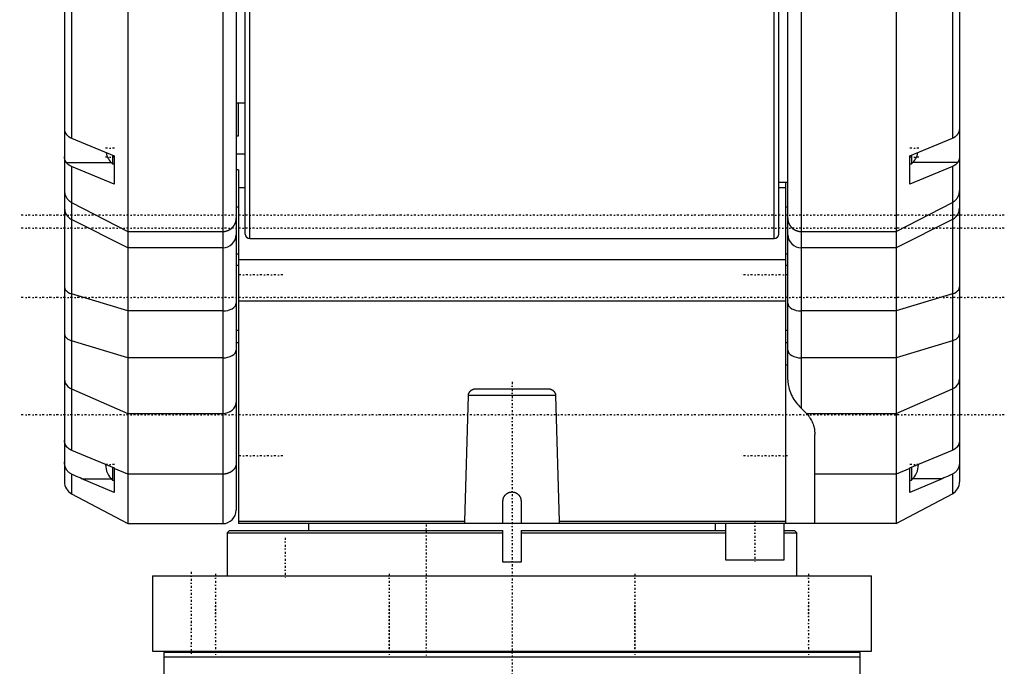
# Model space of a CAD drawing. Extents: x -109 to 109, y -1 to 887.
# Tile 2 of 11: x -109 to 109, y 166 to 309. Entities that reach past the tile are written whole.
import ezdxf

# ---------------------------------------------------------------- set-up
doc = ezdxf.new("R2010")
doc.units = 0
doc.linetypes.add('CENTER', pattern=[1.5, 0.45, -0.5, 0.05, -0.5])
doc.layers.add('AM_0', color=7, linetype='CONTINUOUS')
doc.layers.add('AM_7', color=7, linetype='CENTER')

msp = doc.modelspace()

# ---------------------------------------------------------------- linework, layer by layer
at = {"layer": 'AM_0', "color": 7, "linetype": 'CONTINUOUS'}
for p, q in [((-59, 262), (-59, 379.5)), ((-58, 261), (-58, 379.26)), ((59, 262), (59, 379.5)), ((-85, 378), (-85, 198)), ((-64, 378), (-64, 198)), ((85, 378), (85, 198)), ((-61, 375), (-61, 201)), ((61, 229.8), (61, 375)), ((-97.41, 371.4), (-97.41, 283.18)), ((97.41, 371.4), (97.41, 283.18)), ((-99, 368.75), (-99, 207.25)), ((99, 368.75), (99, 207.25)), ((58, 261), (58, 318)), ((64, 318), (64, 223.51)), ((-61, 291), (-59, 291)), ((-60.5, 283.68), (-60.5, 291)), ((-97.41, 283.18), (-88, 279.28)), ((-61, 283.68), (-60.5, 283.68)), ((88, 279.28), (97.41, 283.18)), ((-88.34, 279.42), (-88.34, 277.51)), ((-88, 279.28), (-88, 273.02)), ((-59, 279.68), (-61, 279.68)), ((88, 273.02), (88, 279.28)), ((88.34, 279.42), (88.34, 277.51)), ((-98.59, 277.81), (-88.66, 277.81)), ((-97.41, 276.93), (-97.41, 214.26)), ((-88, 273.02), (-97.41, 276.93)), ((-88.34, 277.51), (-88, 277.51)), ((88, 277.51), (88.34, 277.51)), ((97.41, 276.93), (88, 273.02)), ((98.59, 277.81), (88.66, 277.81)), ((97.41, 276.93), (97.41, 214.26)), ((-60.5, 276.23), (-61, 276.23)), ((-60.5, 276.23), (-60.5, 198)), ((59, 273.5), (61, 273.5)), ((60.5, 273.52), (60.5, 198)), ((-59, 272.18), (-60.5, 272.18)), ((60.5, 272.18), (59, 272.18)), ((-97.41, 269.01), (-85, 262.56)), ((-60.5, 267.95), (-61, 267.95)), ((61, 267.95), (60.5, 267.95)), ((85, 262.56), (97.41, 269.01)), ((-85, 258.99), (-97.41, 265.23)), ((97.41, 265.23), (85, 258.99)), ((-85, 262.56), (-64, 262.56)), ((64, 262.56), (85, 262.56)), ((-58, 261), (58, 261)), ((-64, 258.99), (-85, 258.99)), ((-60.5, 257.58), (-61, 257.58)), ((61, 257.58), (60.5, 257.58)), ((85, 258.99), (64, 258.99)), ((-61, 255.12), (-60.5, 255.12)), ((60.5, 256.27), (-60.5, 256.27)), ((60.5, 255.12), (61, 255.12)), ((-85, 245.01), (-97.41, 248.79)), ((97.41, 248.79), (85, 245.01)), ((60.5, 247.19), (-60.5, 247.19)), ((-64, 245.01), (-85, 245.01)), ((85, 245.01), (64, 245.01)), ((-60.5, 240.7), (-61, 240.7)), ((61, 240.7), (60.5, 240.7)), ((-85, 234.64), (-97.41, 238.42)), ((-61, 238), (-60.5, 238)), ((60.5, 238), (61, 238)), ((97.41, 238.42), (85, 234.64)), ((-64, 234.64), (-85, 234.64)), ((85, 234.64), (64, 234.64)), ((61, 233), (60.5, 233)), ((-97.41, 227.76), (-85, 222.36)), ((-7.94, 227.82), (7.94, 227.82)), ((85, 222.36), (97.41, 227.76)), ((-10.43, 198.5), (-9.63, 226.32)), ((9.63, 226.32), (-9.63, 226.32)), ((9.63, 226.32), (10.43, 198.5)), ((-85, 222.36), (-64, 222.36)), ((65.11, 222.36), (85, 222.36)), ((66.99, 198), (66.99, 217.71)), ((-97.41, 214.26), (-88, 210.37)), ((88, 210.37), (97.41, 214.26)), ((-88.34, 210.51), (-88.34, 207.62)), ((-88, 210.37), (-88, 204.9)), ((-85, 208.94), (-88, 210.21)), ((88, 210.21), (85, 208.94)), ((88, 204.9), (88, 210.37)), ((88.34, 210.51), (88.34, 207.62)), ((-97.41, 208.95), (-97.41, 204.6)), ((-95.15, 207.92), (-88.66, 207.92)), ((-88, 204.9), (-95.15, 207.92)), ((-88.34, 207.62), (-88, 207.62)), ((-64, 208.94), (-85, 208.94)), ((85, 208.94), (66.99, 208.94)), ((95.15, 207.92), (88, 204.9)), ((88, 207.62), (88.34, 207.62)), ((95.15, 207.92), (88.66, 207.92)), ((97.41, 208.95), (97.41, 204.6)), ((-97.41, 204.6), (-85, 198)), ((-2, 198), (-2, 203)), ((2, 203), (2, 198)), ((85, 198), (97.41, 204.6)), ((-10.43, 198.5), (-60.5, 198.5)), ((60.5, 198.5), (10.43, 198.5)), ((-85, 198), (-64, 198)), ((-62.5, 196.5), (-63, 196)), ((-62.5, 196.5), (-2, 196.5)), ((85, 198), (-60.5, 198)), ((-45, 198), (-45, 196.5)), ((-2, 189.5), (-2, 196.5)), ((2, 196.5), (47.24, 196.5)), ((2, 196.5), (2, 189.5)), ((45, 196.5), (45, 198)), ((47.24, 198), (47.24, 190)), ((60.24, 190), (60.24, 198)), ((60.24, 196.5), (62.5, 196.5)), ((63, 196), (62.5, 196.5)), ((-63, 196), (-63, 186.5)), ((-63, 196), (-2, 196)), ((2, 196), (47.24, 196)), ((60.26, 196), (63, 196)), ((63, 186.5), (63, 196)), ((2, 189.5), (-2, 189.5)), ((47.24, 190), (60.24, 190)), ((-79.5, 186.5), (-79.5, 169.8)), ((-79.5, 186.5), (79.5, 186.5)), ((79.5, 169.8), (79.5, 186.5)), ((-79.5, 169.8), (79.5, 169.8)), ((-77, 169.5), (-77, 145)), ((77, 169.5), (-77, 169.5)), ((77, 168.5), (-77, 168.5)), ((-69.59, 169.8), (-69.59, 169.5)), ((-69.59, 169.8), (-69.59, 169.5)), ((-61.59, 169.5), (-61.59, 169.8)), ((-31.17, 169.8), (-31.17, 169.5)), ((-31.17, 169.8), (-31.17, 169.5)), ((-23.17, 169.5), (-23.17, 169.8)), ((23.17, 169.8), (23.17, 169.5)), ((23.17, 169.8), (23.17, 169.5)), ((31.17, 169.5), (31.17, 169.8)), ((61.59, 169.8), (61.59, 169.5)), ((61.59, 169.8), (61.59, 169.5)), ((69.59, 169.5), (69.59, 169.8)), ((77, 145), (77, 169.5))]:
    msp.add_line(p, q, dxfattribs=at)
for points in [[(-99, 267.74), (-98.95, 267.23), (-98.81, 266.74), (-98.57, 266.28), (-98.25, 265.86), (-97.86, 265.51), (-97.41, 265.23)], [(97.41, 265.23), (97.86, 265.51), (98.25, 265.86), (98.57, 266.28), (98.81, 266.74), (98.95, 267.23), (99, 267.74)], [(-64, 258.99), (-63.41, 259.05), (-62.85, 259.21), (-62.33, 259.47), (-61.88, 259.83), (-61.51, 260.26), (-61.23, 260.75), (-61.06, 261.28), (-61, 261.83)], [(61, 261.83), (61.06, 261.28), (61.23, 260.75), (61.51, 260.26), (61.88, 259.83), (62.33, 259.47), (62.85, 259.21), (63.41, 259.05), (64, 258.99)], [(-99, 250.31), (-98.95, 250), (-98.81, 249.7), (-98.57, 249.42), (-98.25, 249.17), (-97.86, 248.96), (-97.41, 248.79)], [(97.41, 248.79), (97.86, 248.96), (98.25, 249.17), (98.57, 249.42), (98.81, 249.7), (98.95, 250), (99, 250.31)], [(-64, 245.01), (-63.41, 245.04), (-62.85, 245.14), (-62.33, 245.3), (-61.88, 245.51), (-61.51, 245.77), (-61.23, 246.07), (-61.06, 246.39), (-61, 246.73)], [(61, 246.73), (61.06, 246.39), (61.23, 246.07), (61.51, 245.77), (61.88, 245.51), (62.33, 245.3), (62.85, 245.14), (63.41, 245.04), (64, 245.01)], [(-99, 239.94), (-98.95, 239.63), (-98.81, 239.33), (-98.57, 239.05), (-98.25, 238.8), (-97.86, 238.59), (-97.41, 238.42)], [(97.41, 238.42), (97.86, 238.59), (98.25, 238.8), (98.57, 239.05), (98.81, 239.33), (98.95, 239.63), (99, 239.94)], [(-64, 234.64), (-63.41, 234.67), (-62.85, 234.77), (-62.33, 234.93), (-61.88, 235.14), (-61.51, 235.4), (-61.23, 235.7), (-61.06, 236.02), (-61, 236.36)], [(61, 236.36), (61.06, 236.02), (61.23, 235.7), (61.51, 235.4), (61.88, 235.14), (62.33, 234.93), (62.85, 234.77), (63.41, 234.67), (64, 234.64)], [(-99, 229.93), (-98.95, 229.49), (-98.81, 229.06), (-98.57, 228.67), (-98.25, 228.31), (-97.86, 228), (-97.41, 227.76)], [(97.41, 227.76), (97.86, 228), (98.25, 228.31), (98.57, 228.67), (98.81, 229.06), (98.95, 229.49), (99, 229.93)], [(-64, 222.36), (-63.41, 222.4), (-62.85, 222.54), (-62.33, 222.77), (-61.88, 223.08), (-61.51, 223.45), (-61.23, 223.87), (-61.06, 224.33), (-61, 224.81)]]:
    msp.add_lwpolyline(points, dxfattribs=at)
for points in [[(-99, 285.1, 0), (-99, 285.07, 0), (-99, 285.02, 0), (-98.99, 284.97, 0), (-98.99, 284.95, 0), (-98.99, 284.92, 0), (-98.98, 284.87, 0), (-98.96, 284.82, 0), (-98.95, 284.76, 0), (-98.93, 284.71, 0), (-98.91, 284.65, 0), (-98.9, 284.63, 0), (-98.89, 284.6, 0), (-98.87, 284.54, 0), (-98.84, 284.48, 0), (-98.82, 284.43, 0), (-98.78, 284.37, 0), (-98.75, 284.31, 0), (-98.73, 284.28, 0), (-98.72, 284.25, 0), (-98.68, 284.19, 0), (-98.64, 284.14, 0), (-98.62, 284.11, 0)], [(-98.62, 284.11, 0), (-98.6, 284.07, 0), (-98.55, 284.01, 0), (-98.49, 283.95, 0), (-98.47, 283.91, 0), (-98.44, 283.88, 0), (-98.38, 283.82, 0), (-98.32, 283.76, 0), (-98.26, 283.71, 0), (-98.2, 283.65, 0), (-98.13, 283.6, 0), (-98.1, 283.58, 0), (-98.07, 283.55, 0), (-98, 283.5, 0), (-97.93, 283.45, 0), (-97.86, 283.41, 0), (-97.78, 283.36, 0), (-97.7, 283.32, 0), (-97.66, 283.3, 0), (-97.62, 283.27, 0), (-97.53, 283.23, 0), (-97.45, 283.2, 0), (-97.41, 283.18, 0)], [(97.41, 283.18, 0), (97.45, 283.2, 0), (97.53, 283.23, 0), (97.62, 283.27, 0), (97.66, 283.3, 0), (97.7, 283.32, 0), (97.78, 283.36, 0), (97.86, 283.41, 0), (97.93, 283.45, 0), (98, 283.5, 0), (98.07, 283.55, 0), (98.1, 283.58, 0), (98.13, 283.6, 0), (98.2, 283.65, 0), (98.26, 283.71, 0), (98.32, 283.76, 0), (98.38, 283.82, 0), (98.44, 283.88, 0), (98.47, 283.91, 0), (98.49, 283.95, 0), (98.55, 284.01, 0), (98.6, 284.07, 0), (98.62, 284.11, 0)], [(98.62, 284.11, 0), (98.64, 284.14, 0), (98.68, 284.19, 0), (98.72, 284.25, 0), (98.74, 284.28, 0), (98.75, 284.31, 0), (98.79, 284.37, 0), (98.82, 284.43, 0), (98.84, 284.48, 0), (98.87, 284.54, 0), (98.89, 284.6, 0), (98.9, 284.62, 0), (98.91, 284.65, 0), (98.93, 284.71, 0), (98.95, 284.76, 0), (98.96, 284.82, 0), (98.98, 284.87, 0), (98.99, 284.92, 0), (98.99, 284.95, 0), (98.99, 284.97, 0), (99, 285.02, 0), (99, 285.07, 0), (99, 285.1, 0)], [(-98.59, 277.81, 0), (-98.61, 277.84, 0), (-98.65, 277.9, 0), (-98.69, 277.97, 0), (-98.71, 278, 0), (-98.73, 278.03, 0), (-98.77, 278.1, 0), (-98.8, 278.17, 0), (-98.83, 278.24, 0), (-98.86, 278.31, 0), (-98.88, 278.38, 0), (-98.9, 278.42, 0), (-98.91, 278.45, 0), (-98.93, 278.53, 0), (-98.95, 278.61, 0), (-98.96, 278.68, 0), (-98.97, 278.76, 0), (-98.98, 278.84, 0), (-98.99, 278.88, 0), (-98.99, 278.92, 0), (-99, 279, 0), (-99, 279.09, 0), (-99, 279.13, 0)], [(99, 279.13, 0), (99, 279.09, 0), (99, 279, 0), (98.99, 278.92, 0), (98.99, 278.88, 0), (98.98, 278.84, 0), (98.97, 278.76, 0), (98.96, 278.68, 0), (98.95, 278.61, 0), (98.93, 278.53, 0), (98.91, 278.46, 0), (98.9, 278.42, 0), (98.88, 278.38, 0), (98.86, 278.31, 0), (98.83, 278.24, 0), (98.8, 278.17, 0), (98.77, 278.1, 0), (98.73, 278.03, 0), (98.71, 278, 0), (98.69, 277.97, 0), (98.65, 277.9, 0), (98.61, 277.84, 0), (98.59, 277.81, 0)], [(-97.41, 276.93, 0), (-97.45, 276.95, 0), (-97.53, 276.98, 0), (-97.61, 277.02, 0), (-97.65, 277.04, 0), (-97.69, 277.06, 0), (-97.76, 277.11, 0), (-97.84, 277.15, 0), (-97.91, 277.19, 0), (-97.98, 277.24, 0), (-98.05, 277.29, 0), (-98.08, 277.31, 0), (-98.11, 277.33, 0), (-98.17, 277.38, 0), (-98.23, 277.43, 0), (-98.29, 277.49, 0), (-98.35, 277.54, 0), (-98.41, 277.6, 0), (-98.43, 277.63, 0), (-98.46, 277.66, 0), (-98.51, 277.72, 0), (-98.56, 277.78, 0), (-98.59, 277.81, 0)], [(98.59, 277.81, 0), (98.56, 277.78, 0), (98.51, 277.72, 0), (98.46, 277.66, 0), (98.43, 277.63, 0), (98.41, 277.6, 0), (98.35, 277.54, 0), (98.29, 277.49, 0), (98.23, 277.43, 0), (98.17, 277.38, 0), (98.11, 277.33, 0), (98.08, 277.31, 0), (98.05, 277.29, 0), (97.98, 277.24, 0), (97.91, 277.19, 0), (97.84, 277.15, 0), (97.76, 277.11, 0), (97.69, 277.06, 0), (97.65, 277.04, 0), (97.61, 277.02, 0), (97.53, 276.98, 0), (97.45, 276.95, 0), (97.41, 276.93, 0)], [(-99, 271.61, 0), (-99, 271.52, 0), (-98.99, 271.34, 0), (-98.97, 271.17, 0), (-98.95, 271.08, 0), (-98.93, 271, 0), (-98.89, 270.82, 0), (-98.84, 270.66, 0), (-98.77, 270.49, 0), (-98.7, 270.33, 0), (-98.62, 270.17, 0), (-98.57, 270.1, 0), (-98.52, 270.02, 0), (-98.42, 269.88, 0), (-98.31, 269.74, 0), (-98.19, 269.6, 0), (-98.07, 269.48, 0), (-97.93, 269.36, 0), (-97.86, 269.3, 0), (-97.79, 269.25, 0), (-97.64, 269.15, 0), (-97.49, 269.06, 0), (-97.41, 269.01, 0)], [(97.41, 269.01, 0), (97.49, 269.06, 0), (97.64, 269.15, 0), (97.79, 269.25, 0), (97.86, 269.3, 0), (97.93, 269.36, 0), (98.07, 269.48, 0), (98.19, 269.6, 0), (98.31, 269.74, 0), (98.42, 269.88, 0), (98.52, 270.02, 0), (98.57, 270.1, 0), (98.62, 270.17, 0), (98.7, 270.33, 0), (98.77, 270.49, 0), (98.84, 270.66, 0), (98.89, 270.82, 0), (98.93, 271, 0), (98.95, 271.08, 0), (98.97, 271.17, 0), (98.99, 271.34, 0), (99, 271.52, 0), (99, 271.61, 0)], [(-64, 262.56, 0), (-63.98, 262.56, 0), (-63.93, 262.56, 0), (-63.89, 262.56, 0), (-63.87, 262.57, 0), (-63.85, 262.57, 0), (-63.8, 262.57, 0), (-63.76, 262.57, 0), (-63.72, 262.58, 0), (-63.67, 262.58, 0), (-63.63, 262.59, 0), (-63.61, 262.59, 0), (-63.59, 262.59, 0), (-63.54, 262.6, 0), (-63.5, 262.6, 0), (-63.46, 262.61, 0), (-63.41, 262.62, 0), (-63.37, 262.63, 0), (-63.35, 262.63, 0), (-63.33, 262.64, 0), (-63.29, 262.65, 0), (-63.24, 262.66, 0), (-63.22, 262.66, 0), (-63.2, 262.67, 0), (-63.16, 262.68, 0), (-63.12, 262.69, 0), (-63.1, 262.7, 0), (-63.08, 262.71, 0), (-63.03, 262.72, 0), (-62.99, 262.73, 0), (-62.95, 262.75, 0), (-62.91, 262.76, 0), (-62.87, 262.78, 0), (-62.85, 262.79, 0), (-62.83, 262.79, 0), (-62.79, 262.81, 0), (-62.75, 262.83, 0), (-62.71, 262.85, 0), (-62.67, 262.87, 0), (-62.63, 262.89, 0), (-62.61, 262.9, 0), (-62.59, 262.91, 0), (-62.55, 262.93, 0), (-62.52, 262.95, 0), (-62.48, 262.97, 0), (-62.44, 262.99, 0), (-62.4, 263.01, 0), (-62.39, 263.02, 0), (-62.37, 263.03, 0), (-62.33, 263.06, 0), (-62.29, 263.08, 0), (-62.26, 263.11, 0), (-62.22, 263.13, 0), (-62.19, 263.16, 0), (-62.17, 263.17, 0), (-62.15, 263.18, 0), (-62.12, 263.21, 0), (-62.09, 263.24, 0), (-62.05, 263.26, 0), (-62.02, 263.29, 0), (-61.99, 263.32, 0), (-61.97, 263.33, 0), (-61.95, 263.35, 0), (-61.92, 263.38, 0), (-61.89, 263.41, 0), (-61.88, 263.42, 0), (-61.86, 263.44, 0), (-61.83, 263.47, 0), (-61.8, 263.5, 0), (-61.79, 263.52, 0), (-61.77, 263.53, 0), (-61.74, 263.56, 0), (-61.71, 263.6, 0), (-61.69, 263.63, 0), (-61.66, 263.66, 0), (-61.63, 263.7, 0), (-61.62, 263.71, 0), (-61.6, 263.73, 0), (-61.58, 263.76, 0), (-61.55, 263.8, 0), (-61.53, 263.83, 0), (-61.5, 263.87, 0), (-61.48, 263.9, 0), (-61.47, 263.92, 0), (-61.46, 263.94, 0), (-61.43, 263.98, 0), (-61.41, 264.01, 0), (-61.39, 264.05, 0), (-61.37, 264.09, 0), (-61.35, 264.12, 0), (-61.34, 264.14, 0), (-61.33, 264.16, 0), (-61.31, 264.2, 0), (-61.29, 264.24, 0), (-61.27, 264.28, 0), (-61.25, 264.32, 0), (-61.24, 264.35, 0), (-61.23, 264.37, 0), (-61.22, 264.39, 0), (-61.2, 264.43, 0), (-61.19, 264.47, 0), (-61.17, 264.51, 0), (-61.16, 264.55, 0), (-61.14, 264.59, 0), (-61.14, 264.61, 0), (-61.13, 264.64, 0), (-61.12, 264.68, 0), (-61.11, 264.72, 0), (-61.1, 264.74, 0), (-61.1, 264.76, 0), (-61.09, 264.8, 0), (-61.08, 264.84, 0), (-61.07, 264.86, 0), (-61.07, 264.88, 0), (-61.06, 264.92, 0), (-61.05, 264.97, 0), (-61.04, 265.01, 0), (-61.03, 265.05, 0), (-61.03, 265.09, 0), (-61.03, 265.11, 0), (-61.02, 265.13, 0), (-61.02, 265.18, 0), (-61.01, 265.22, 0), (-61.01, 265.26, 0), (-61.01, 265.3, 0), (-61, 265.35, 0), (-61, 265.37, 0), (-61, 265.39, 0), (-61, 265.43, 0), (-61, 265.47, 0), (-61, 265.49, 0)], [(61, 265.49, 0), (61, 265.47, 0), (61, 265.43, 0), (61, 265.39, 0), (61, 265.37, 0), (61, 265.35, 0), (61.01, 265.3, 0), (61.01, 265.26, 0), (61.01, 265.22, 0), (61.02, 265.18, 0), (61.02, 265.13, 0), (61.03, 265.11, 0), (61.03, 265.09, 0), (61.03, 265.05, 0), (61.04, 265.01, 0), (61.05, 264.97, 0), (61.06, 264.92, 0), (61.07, 264.88, 0), (61.07, 264.86, 0), (61.08, 264.84, 0), (61.09, 264.8, 0), (61.1, 264.76, 0), (61.1, 264.74, 0), (61.11, 264.72, 0), (61.12, 264.68, 0), (61.13, 264.64, 0), (61.14, 264.61, 0), (61.14, 264.59, 0), (61.16, 264.55, 0), (61.17, 264.51, 0), (61.19, 264.47, 0), (61.2, 264.43, 0), (61.22, 264.39, 0), (61.23, 264.37, 0), (61.24, 264.35, 0), (61.25, 264.32, 0), (61.27, 264.28, 0), (61.29, 264.24, 0), (61.31, 264.2, 0), (61.33, 264.16, 0), (61.34, 264.14, 0), (61.35, 264.12, 0), (61.37, 264.09, 0), (61.39, 264.05, 0), (61.41, 264.01, 0), (61.43, 263.98, 0), (61.46, 263.94, 0), (61.47, 263.92, 0), (61.48, 263.9, 0), (61.5, 263.87, 0), (61.53, 263.83, 0), (61.55, 263.8, 0), (61.58, 263.76, 0), (61.6, 263.73, 0), (61.62, 263.71, 0), (61.63, 263.7, 0), (61.66, 263.66, 0), (61.69, 263.63, 0), (61.71, 263.6, 0), (61.74, 263.56, 0), (61.77, 263.53, 0), (61.79, 263.52, 0), (61.8, 263.5, 0), (61.83, 263.47, 0), (61.86, 263.44, 0), (61.88, 263.42, 0), (61.89, 263.41, 0), (61.92, 263.38, 0), (61.95, 263.35, 0), (61.97, 263.33, 0), (61.99, 263.32, 0), (62.02, 263.29, 0), (62.05, 263.26, 0), (62.09, 263.24, 0), (62.12, 263.21, 0), (62.15, 263.18, 0), (62.17, 263.17, 0), (62.19, 263.16, 0), (62.22, 263.13, 0), (62.26, 263.11, 0), (62.29, 263.08, 0), (62.33, 263.06, 0), (62.37, 263.03, 0), (62.39, 263.02, 0), (62.4, 263.01, 0), (62.44, 262.99, 0), (62.48, 262.97, 0), (62.52, 262.95, 0), (62.55, 262.93, 0), (62.59, 262.91, 0), (62.61, 262.9, 0), (62.63, 262.89, 0), (62.67, 262.87, 0), (62.71, 262.85, 0), (62.75, 262.83, 0), (62.79, 262.81, 0), (62.83, 262.79, 0), (62.85, 262.79, 0), (62.87, 262.78, 0), (62.91, 262.76, 0), (62.95, 262.75, 0), (62.99, 262.73, 0), (63.03, 262.72, 0), (63.08, 262.71, 0), (63.1, 262.7, 0), (63.12, 262.69, 0), (63.16, 262.68, 0), (63.2, 262.67, 0), (63.22, 262.66, 0), (63.24, 262.66, 0), (63.29, 262.65, 0), (63.33, 262.64, 0), (63.35, 262.63, 0), (63.37, 262.63, 0), (63.41, 262.62, 0), (63.46, 262.61, 0), (63.5, 262.6, 0), (63.54, 262.6, 0), (63.59, 262.59, 0), (63.61, 262.59, 0), (63.63, 262.59, 0), (63.67, 262.58, 0), (63.72, 262.58, 0), (63.76, 262.57, 0), (63.8, 262.57, 0), (63.85, 262.57, 0), (63.87, 262.57, 0), (63.89, 262.56, 0), (63.93, 262.56, 0), (63.98, 262.56, 0), (64, 262.56, 0)], [(61, 229.8, 0), (61, 229.63, 0), (61.02, 229.26, 0), (61.07, 228.89, 0), (61.1, 228.7, 0), (61.13, 228.5, 0), (61.22, 228.11, 0), (61.32, 227.72, 0), (61.45, 227.33, 0), (61.6, 226.95, 0), (61.77, 226.56, 0), (61.86, 226.37, 0), (61.95, 226.19, 0), (62.15, 225.82, 0), (62.37, 225.46, 0), (62.6, 225.12, 0), (62.84, 224.79, 0), (63.09, 224.47, 0), (63.21, 224.32, 0), (63.34, 224.18, 0), (63.6, 223.9, 0), (63.87, 223.63, 0), (64, 223.51, 0)], [(-9.63, 226.32, 0), (-9.63, 226.33, 0), (-9.63, 226.35, 0), (-9.63, 226.38, 0), (-9.63, 226.39, 0), (-9.63, 226.4, 0), (-9.63, 226.42, 0), (-9.62, 226.44, 0), (-9.62, 226.47, 0), (-9.62, 226.49, 0), (-9.62, 226.51, 0), (-9.61, 226.53, 0), (-9.61, 226.54, 0), (-9.61, 226.56, 0), (-9.6, 226.58, 0), (-9.6, 226.61, 0), (-9.59, 226.63, 0), (-9.59, 226.65, 0), (-9.59, 226.67, 0), (-9.58, 226.68, 0), (-9.58, 226.7, 0), (-9.57, 226.72, 0), (-9.57, 226.73, 0), (-9.56, 226.75, 0), (-9.56, 226.77, 0), (-9.55, 226.79, 0), (-9.54, 226.8, 0), (-9.54, 226.81, 0), (-9.53, 226.83, 0), (-9.52, 226.85, 0), (-9.51, 226.87, 0), (-9.5, 226.89, 0), (-9.5, 226.91, 0), (-9.49, 226.92, 0), (-9.49, 226.93, 0), (-9.48, 226.95, 0), (-9.46, 226.97, 0), (-9.45, 226.99, 0), (-9.44, 227.01, 0), (-9.43, 227.03, 0), (-9.42, 227.05, 0), (-9.42, 227.06, 0), (-9.4, 227.08, 0), (-9.39, 227.1, 0), (-9.38, 227.11, 0), (-9.36, 227.13, 0), (-9.35, 227.15, 0), (-9.34, 227.16, 0), (-9.34, 227.17, 0), (-9.32, 227.19, 0), (-9.31, 227.21, 0), (-9.29, 227.23, 0), (-9.28, 227.25, 0), (-9.26, 227.26, 0), (-9.25, 227.27, 0), (-9.25, 227.28, 0), (-9.23, 227.3, 0), (-9.21, 227.31, 0), (-9.2, 227.33, 0), (-9.18, 227.34, 0), (-9.17, 227.36, 0), (-9.16, 227.37, 0), (-9.15, 227.38, 0), (-9.13, 227.39, 0), (-9.12, 227.4, 0), (-9.11, 227.41, 0), (-9.1, 227.42, 0), (-9.08, 227.43, 0), (-9.06, 227.45, 0), (-9.05, 227.46, 0), (-9.04, 227.46, 0), (-9.02, 227.48, 0), (-9.01, 227.49, 0), (-8.99, 227.5, 0), (-8.97, 227.52, 0), (-8.95, 227.53, 0), (-8.94, 227.54, 0), (-8.93, 227.54, 0), (-8.91, 227.56, 0), (-8.89, 227.57, 0), (-8.87, 227.58, 0), (-8.84, 227.59, 0), (-8.82, 227.6, 0), (-8.81, 227.61, 0), (-8.8, 227.62, 0), (-8.78, 227.63, 0), (-8.76, 227.64, 0), (-8.74, 227.65, 0), (-8.72, 227.66, 0), (-8.7, 227.67, 0), (-8.69, 227.67, 0), (-8.68, 227.67, 0), (-8.66, 227.68, 0), (-8.64, 227.69, 0), (-8.62, 227.7, 0), (-8.59, 227.71, 0), (-8.57, 227.71, 0), (-8.56, 227.72, 0), (-8.55, 227.72, 0), (-8.53, 227.73, 0), (-8.51, 227.74, 0), (-8.49, 227.74, 0), (-8.46, 227.75, 0), (-8.44, 227.76, 0), (-8.43, 227.76, 0), (-8.42, 227.76, 0), (-8.4, 227.77, 0), (-8.37, 227.77, 0), (-8.36, 227.77, 0), (-8.35, 227.78, 0), (-8.33, 227.78, 0), (-8.3, 227.79, 0), (-8.29, 227.79, 0), (-8.28, 227.79, 0), (-8.26, 227.8, 0), (-8.23, 227.8, 0), (-8.21, 227.8, 0), (-8.18, 227.81, 0), (-8.16, 227.81, 0), (-8.15, 227.81, 0), (-8.14, 227.81, 0), (-8.11, 227.81, 0), (-8.09, 227.81, 0), (-8.01, 227.82, 0), (-7.94, 227.82, 0)], [(7.94, 227.82, 0), (7.95, 227.82, 0), (7.98, 227.82, 0), (8, 227.82, 0), (8.01, 227.82, 0), (8.02, 227.82, 0), (8.04, 227.82, 0), (8.07, 227.82, 0), (8.09, 227.81, 0), (8.11, 227.81, 0), (8.14, 227.81, 0), (8.15, 227.81, 0), (8.16, 227.81, 0), (8.18, 227.81, 0), (8.21, 227.8, 0), (8.23, 227.8, 0), (8.26, 227.8, 0), (8.28, 227.79, 0), (8.29, 227.79, 0), (8.3, 227.79, 0), (8.33, 227.78, 0), (8.35, 227.78, 0), (8.36, 227.77, 0), (8.37, 227.77, 0), (8.4, 227.77, 0), (8.42, 227.76, 0), (8.43, 227.76, 0), (8.44, 227.76, 0), (8.46, 227.75, 0), (8.49, 227.74, 0), (8.51, 227.74, 0), (8.53, 227.73, 0), (8.55, 227.72, 0), (8.56, 227.72, 0), (8.57, 227.71, 0), (8.59, 227.71, 0), (8.62, 227.7, 0), (8.64, 227.69, 0), (8.66, 227.68, 0), (8.68, 227.67, 0), (8.69, 227.67, 0), (8.7, 227.67, 0), (8.72, 227.66, 0), (8.74, 227.65, 0), (8.76, 227.64, 0), (8.78, 227.63, 0), (8.8, 227.62, 0), (8.81, 227.61, 0), (8.82, 227.6, 0), (8.84, 227.59, 0), (8.87, 227.58, 0), (8.89, 227.57, 0), (8.91, 227.56, 0), (8.93, 227.54, 0), (8.94, 227.54, 0), (8.95, 227.53, 0), (8.97, 227.52, 0), (8.99, 227.5, 0), (9.01, 227.49, 0), (9.02, 227.48, 0), (9.04, 227.46, 0), (9.05, 227.46, 0), (9.06, 227.45, 0), (9.08, 227.43, 0), (9.1, 227.42, 0), (9.11, 227.41, 0), (9.12, 227.4, 0), (9.13, 227.39, 0), (9.15, 227.38, 0), (9.16, 227.37, 0), (9.17, 227.36, 0), (9.18, 227.34, 0), (9.2, 227.33, 0), (9.21, 227.31, 0), (9.23, 227.3, 0), (9.25, 227.28, 0), (9.25, 227.27, 0), (9.26, 227.26, 0), (9.28, 227.25, 0), (9.29, 227.23, 0), (9.31, 227.21, 0), (9.32, 227.19, 0), (9.34, 227.17, 0), (9.34, 227.16, 0), (9.35, 227.15, 0), (9.36, 227.13, 0), (9.38, 227.11, 0), (9.39, 227.1, 0), (9.4, 227.08, 0), (9.42, 227.06, 0), (9.42, 227.05, 0), (9.43, 227.03, 0), (9.44, 227.01, 0), (9.45, 226.99, 0), (9.46, 226.97, 0), (9.48, 226.95, 0), (9.49, 226.93, 0), (9.49, 226.92, 0), (9.5, 226.91, 0), (9.5, 226.89, 0), (9.51, 226.87, 0), (9.52, 226.85, 0), (9.53, 226.83, 0), (9.54, 226.81, 0), (9.54, 226.8, 0), (9.55, 226.79, 0), (9.56, 226.77, 0), (9.56, 226.75, 0), (9.57, 226.73, 0), (9.57, 226.72, 0), (9.58, 226.7, 0), (9.58, 226.68, 0), (9.59, 226.67, 0), (9.59, 226.65, 0), (9.59, 226.63, 0), (9.6, 226.61, 0), (9.6, 226.58, 0), (9.61, 226.56, 0), (9.61, 226.54, 0), (9.61, 226.53, 0), (9.62, 226.51, 0), (9.62, 226.49, 0), (9.62, 226.47, 0), (9.62, 226.44, 0), (9.63, 226.42, 0), (9.63, 226.4, 0), (9.63, 226.39, 0), (9.63, 226.38, 0), (9.63, 226.35, 0), (9.63, 226.33, 0), (9.63, 226.32, 0)], [(64, 223.51, 0), (64.2, 223.31, 0), (64.59, 222.93, 0), (64.94, 222.55, 0), (65.11, 222.36, 0)], [(65.21, 222.36, 0), (65.3, 222.24, 0), (65.49, 222, 0), (65.66, 221.76, 0), (65.74, 221.64, 0), (65.82, 221.52, 0), (65.98, 221.27, 0), (66.12, 221.02, 0), (66.25, 220.76, 0), (66.37, 220.51, 0), (66.49, 220.25, 0), (66.54, 220.12, 0), (66.59, 219.99, 0), (66.67, 219.72, 0), (66.75, 219.46, 0), (66.82, 219.19, 0), (66.88, 218.92, 0), (66.92, 218.66, 0), (66.94, 218.52, 0), (66.95, 218.39, 0), (66.98, 218.12, 0), (66.99, 217.85, 0), (66.99, 217.71, 0)], [(-98.27, 214.77, 0), (-98.31, 214.8, 0), (-98.38, 214.88, 0), (-98.45, 214.96, 0), (-98.49, 214.99, 0), (-98.52, 215.03, 0), (-98.58, 215.11, 0), (-98.64, 215.2, 0), (-98.69, 215.28, 0), (-98.74, 215.37, 0), (-98.79, 215.45, 0), (-98.81, 215.5, 0), (-98.83, 215.54, 0), (-98.87, 215.63, 0), (-98.9, 215.73, 0), (-98.93, 215.82, 0), (-98.95, 215.91, 0), (-98.97, 216, 0), (-98.98, 216.05, 0), (-98.99, 216.1, 0), (-98.99, 216.19, 0), (-99, 216.29, 0), (-99, 216.34, 0)], [(-99, 215.83, 0), (-99, 215.81, 0), (-99, 215.76, 0), (-98.99, 215.72, 0), (-98.98, 215.69, 0), (-98.98, 215.67, 0), (-98.96, 215.62, 0), (-98.94, 215.56, 0), (-98.91, 215.51, 0), (-98.88, 215.45, 0), (-98.85, 215.39, 0), (-98.83, 215.36, 0), (-98.81, 215.33, 0), (-98.76, 215.26, 0), (-98.71, 215.2, 0), (-98.66, 215.13, 0), (-98.6, 215.07, 0), (-98.53, 215, 0), (-98.5, 214.97, 0), (-98.46, 214.93, 0), (-98.39, 214.87, 0), (-98.31, 214.8, 0), (-98.27, 214.77, 0)], [(99, 216.34, 0), (99, 216.29, 0), (98.99, 216.19, 0), (98.99, 216.1, 0), (98.98, 216.05, 0), (98.97, 216, 0), (98.95, 215.91, 0), (98.93, 215.82, 0), (98.9, 215.73, 0), (98.87, 215.63, 0), (98.83, 215.54, 0), (98.81, 215.5, 0), (98.79, 215.45, 0), (98.74, 215.37, 0), (98.69, 215.28, 0), (98.64, 215.2, 0), (98.58, 215.11, 0), (98.52, 215.03, 0), (98.49, 214.99, 0), (98.45, 214.96, 0), (98.38, 214.88, 0), (98.31, 214.8, 0), (98.27, 214.77, 0)], [(98.27, 214.77, 0), (98.31, 214.8, 0), (98.39, 214.87, 0), (98.46, 214.93, 0), (98.5, 214.97, 0), (98.53, 215, 0), (98.6, 215.07, 0), (98.66, 215.13, 0), (98.71, 215.2, 0), (98.76, 215.26, 0), (98.81, 215.33, 0), (98.83, 215.36, 0), (98.85, 215.39, 0), (98.88, 215.45, 0), (98.91, 215.51, 0), (98.94, 215.56, 0), (98.96, 215.62, 0), (98.98, 215.67, 0), (98.98, 215.69, 0), (98.99, 215.72, 0), (99, 215.76, 0), (99, 215.81, 0), (99, 215.83, 0)], [(-98.27, 214.77, 0), (-98.25, 214.75, 0), (-98.21, 214.72, 0), (-98.17, 214.69, 0), (-98.15, 214.67, 0), (-98.13, 214.66, 0), (-98.08, 214.63, 0), (-98.04, 214.6, 0), (-97.99, 214.57, 0), (-97.94, 214.54, 0), (-97.9, 214.51, 0), (-97.87, 214.5, 0), (-97.85, 214.48, 0), (-97.8, 214.45, 0), (-97.75, 214.43, 0), (-97.7, 214.4, 0), (-97.65, 214.37, 0), (-97.6, 214.35, 0), (-97.57, 214.34, 0), (-97.54, 214.32, 0), (-97.49, 214.3, 0), (-97.44, 214.28, 0), (-97.41, 214.26, 0)], [(97.41, 214.26, 0), (97.44, 214.28, 0), (97.49, 214.3, 0), (97.54, 214.32, 0), (97.57, 214.34, 0), (97.6, 214.35, 0), (97.65, 214.37, 0), (97.7, 214.4, 0), (97.75, 214.43, 0), (97.8, 214.45, 0), (97.85, 214.48, 0), (97.87, 214.5, 0), (97.9, 214.51, 0), (97.94, 214.54, 0), (97.99, 214.57, 0), (98.04, 214.6, 0), (98.08, 214.63, 0), (98.13, 214.66, 0), (98.15, 214.67, 0), (98.17, 214.69, 0), (98.21, 214.72, 0), (98.25, 214.75, 0), (98.27, 214.77, 0)], [(-97.41, 208.95, 0), (-97.49, 208.99, 0), (-97.65, 209.08, 0), (-97.81, 209.18, 0), (-97.88, 209.24, 0), (-97.95, 209.29, 0), (-98.09, 209.41, 0), (-98.22, 209.54, 0), (-98.35, 209.68, 0), (-98.46, 209.83, 0), (-98.52, 209.92, 0), (-98.53, 209.94, 0), (-98.55, 209.97, 0), (-98.56, 209.98, 0), (-98.57, 210, 0), (-98.58, 210.02, 0), (-98.6, 210.05, 0), (-98.61, 210.06, 0), (-98.61, 210.08, 0), (-98.63, 210.1, 0), (-98.64, 210.13, 0), (-98.65, 210.14, 0), (-98.66, 210.16, 0), (-98.67, 210.19, 0), (-98.69, 210.21, 0), (-98.7, 210.24, 0), (-98.71, 210.27, 0), (-98.72, 210.3, 0), (-98.73, 210.31, 0), (-98.74, 210.33, 0), (-98.75, 210.36, 0), (-98.76, 210.39, 0), (-98.77, 210.41, 0), (-98.78, 210.44, 0), (-98.8, 210.47, 0), (-98.8, 210.49, 0), (-98.81, 210.5, 0), (-98.82, 210.53, 0), (-98.83, 210.56, 0), (-98.86, 210.67, 0), (-98.91, 210.85, 0), (-98.94, 211.03, 0), (-98.96, 211.12, 0), (-98.97, 211.22, 0), (-98.99, 211.41, 0), (-99, 211.6, 0), (-99, 211.69, 0)], [(-61, 211.34, 0), (-61, 211.32, 0), (-61, 211.29, 0), (-61, 211.25, 0), (-61, 211.23, 0), (-61, 211.22, 0), (-61.01, 211.18, 0), (-61.01, 211.15, 0), (-61.01, 211.11, 0), (-61.02, 211.08, 0), (-61.02, 211.04, 0), (-61.03, 211.03, 0), (-61.03, 211.01, 0), (-61.03, 210.97, 0), (-61.04, 210.94, 0), (-61.05, 210.91, 0), (-61.06, 210.87, 0), (-61.07, 210.84, 0), (-61.07, 210.82, 0), (-61.08, 210.8, 0), (-61.09, 210.77, 0), (-61.1, 210.74, 0), (-61.1, 210.72, 0), (-61.11, 210.7, 0), (-61.12, 210.67, 0), (-61.13, 210.63, 0), (-61.14, 210.62, 0), (-61.15, 210.6, 0), (-61.16, 210.57, 0), (-61.17, 210.53, 0), (-61.19, 210.5, 0), (-61.2, 210.47, 0), (-61.22, 210.44, 0), (-61.23, 210.42, 0), (-61.24, 210.4, 0), (-61.25, 210.37, 0), (-61.27, 210.34, 0), (-61.29, 210.31, 0), (-61.31, 210.28, 0), (-61.33, 210.25, 0), (-61.34, 210.23, 0), (-61.35, 210.21, 0), (-61.37, 210.18, 0), (-61.39, 210.15, 0), (-61.41, 210.12, 0), (-61.44, 210.09, 0), (-61.46, 210.06, 0), (-61.47, 210.05, 0), (-61.48, 210.03, 0), (-61.51, 210.01, 0), (-61.53, 209.98, 0), (-61.55, 209.95, 0), (-61.58, 209.92, 0), (-61.61, 209.89, 0), (-61.62, 209.88, 0), (-61.63, 209.86, 0), (-61.66, 209.84, 0), (-61.69, 209.81, 0), (-61.72, 209.78, 0), (-61.74, 209.76, 0), (-61.77, 209.73, 0), (-61.79, 209.72, 0), (-61.8, 209.7, 0), (-61.83, 209.68, 0), (-61.86, 209.65, 0), (-61.88, 209.64, 0), (-61.89, 209.63, 0), (-61.93, 209.6, 0), (-61.96, 209.58, 0), (-61.97, 209.57, 0), (-61.99, 209.56, 0), (-62.02, 209.53, 0), (-62.05, 209.51, 0), (-62.09, 209.49, 0), (-62.12, 209.47, 0), (-62.16, 209.44, 0), (-62.17, 209.43, 0), (-62.19, 209.42, 0), (-62.23, 209.4, 0), (-62.26, 209.38, 0), (-62.3, 209.36, 0), (-62.33, 209.34, 0), (-62.37, 209.32, 0), (-62.39, 209.31, 0), (-62.41, 209.3, 0), (-62.44, 209.29, 0), (-62.48, 209.27, 0), (-62.52, 209.25, 0), (-62.56, 209.23, 0), (-62.59, 209.22, 0), (-62.61, 209.21, 0), (-62.63, 209.2, 0), (-62.67, 209.19, 0), (-62.71, 209.17, 0), (-62.75, 209.16, 0), (-62.79, 209.14, 0), (-62.83, 209.13, 0), (-62.85, 209.12, 0), (-62.87, 209.11, 0), (-62.91, 209.1, 0), (-62.95, 209.09, 0), (-62.99, 209.08, 0), (-63.04, 209.06, 0), (-63.08, 209.05, 0), (-63.1, 209.05, 0), (-63.12, 209.04, 0), (-63.16, 209.03, 0), (-63.2, 209.02, 0), (-63.22, 209.02, 0), (-63.24, 209.01, 0), (-63.29, 209.01, 0), (-63.33, 209, 0), (-63.35, 208.99, 0), (-63.37, 208.99, 0), (-63.41, 208.98, 0), (-63.46, 208.98, 0), (-63.5, 208.97, 0), (-63.54, 208.97, 0), (-63.59, 208.96, 0), (-63.61, 208.96, 0), (-63.63, 208.96, 0), (-63.67, 208.95, 0), (-63.72, 208.95, 0), (-63.76, 208.94, 0), (-63.8, 208.94, 0), (-63.85, 208.94, 0), (-63.87, 208.94, 0), (-63.89, 208.94, 0), (-63.93, 208.94, 0), (-63.98, 208.94, 0), (-64, 208.94, 0)], [(99, 211.69, 0), (99, 211.6, 0), (98.99, 211.41, 0), (98.97, 211.22, 0), (98.96, 211.13, 0), (98.95, 211.03, 0), (98.91, 210.85, 0), (98.86, 210.67, 0), (98.83, 210.56, 0), (98.82, 210.53, 0), (98.81, 210.5, 0), (98.8, 210.49, 0), (98.8, 210.47, 0), (98.78, 210.44, 0), (98.77, 210.41, 0), (98.76, 210.38, 0), (98.75, 210.36, 0), (98.74, 210.33, 0), (98.73, 210.31, 0), (98.72, 210.3, 0), (98.71, 210.27, 0), (98.7, 210.24, 0), (98.69, 210.21, 0), (98.67, 210.19, 0), (98.66, 210.16, 0), (98.65, 210.14, 0), (98.64, 210.13, 0), (98.63, 210.1, 0), (98.61, 210.08, 0), (98.61, 210.06, 0), (98.6, 210.05, 0), (98.58, 210.02, 0), (98.57, 210, 0), (98.56, 209.98, 0), (98.55, 209.97, 0), (98.54, 209.94, 0), (98.52, 209.92, 0), (98.46, 209.83, 0), (98.35, 209.68, 0), (98.22, 209.54, 0), (98.09, 209.41, 0), (97.95, 209.29, 0), (97.88, 209.24, 0), (97.81, 209.18, 0), (97.65, 209.08, 0), (97.49, 208.99, 0), (97.41, 208.95, 0)], [(-95.15, 207.92, 0), (-95.53, 208.09, 0), (-96.3, 208.43, 0), (-97.04, 208.77, 0), (-97.41, 208.95, 0)], [(97.41, 208.95, 0), (97.04, 208.77, 0), (96.3, 208.43, 0), (95.53, 208.09, 0), (95.15, 207.92, 0)], [(-2, 203, 0), (-2, 203.03, 0), (-2, 203.08, 0), (-2, 203.14, 0), (-1.99, 203.17, 0), (-1.99, 203.2, 0), (-1.98, 203.26, 0), (-1.98, 203.31, 0), (-1.97, 203.37, 0), (-1.95, 203.43, 0), (-1.94, 203.48, 0), (-1.93, 203.51, 0), (-1.93, 203.54, 0), (-1.91, 203.6, 0), (-1.89, 203.65, 0), (-1.87, 203.71, 0), (-1.85, 203.77, 0), (-1.82, 203.82, 0), (-1.81, 203.85, 0), (-1.8, 203.87, 0), (-1.77, 203.93, 0), (-1.74, 203.98, 0), (-1.73, 204, 0), (-1.71, 204.03, 0), (-1.68, 204.08, 0), (-1.65, 204.13, 0), (-1.63, 204.15, 0), (-1.62, 204.18, 0), (-1.58, 204.22, 0), (-1.55, 204.27, 0), (-1.51, 204.31, 0), (-1.47, 204.35, 0), (-1.43, 204.39, 0), (-1.41, 204.41, 0), (-1.39, 204.43, 0), (-1.35, 204.47, 0), (-1.31, 204.51, 0), (-1.27, 204.55, 0), (-1.22, 204.58, 0), (-1.18, 204.62, 0), (-1.15, 204.63, 0), (-1.13, 204.65, 0), (-1.08, 204.68, 0), (-1.03, 204.71, 0), (-0.98, 204.74, 0), (-0.93, 204.77, 0), (-0.87, 204.8, 0), (-0.85, 204.81, 0), (-0.82, 204.82, 0), (-0.77, 204.85, 0), (-0.71, 204.87, 0), (-0.66, 204.89, 0), (-0.6, 204.91, 0), (-0.54, 204.93, 0), (-0.51, 204.93, 0), (-0.49, 204.94, 0), (-0.43, 204.95, 0), (-0.37, 204.97, 0), (-0.31, 204.98, 0), (-0.26, 204.98, 0), (-0.2, 204.99, 0), (-0.17, 204.99, 0), (-0.14, 205, 0), (-0.08, 205, 0), (-0.03, 205, 0), (0, 205, 0), (0.03, 205, 0), (0.08, 205, 0), (0.14, 205, 0), (0.17, 204.99, 0), (0.2, 204.99, 0), (0.26, 204.98, 0), (0.31, 204.98, 0), (0.37, 204.97, 0), (0.43, 204.95, 0), (0.49, 204.94, 0), (0.51, 204.93, 0), (0.54, 204.93, 0), (0.6, 204.91, 0), (0.66, 204.89, 0), (0.71, 204.87, 0), (0.77, 204.85, 0), (0.82, 204.82, 0), (0.85, 204.81, 0), (0.87, 204.8, 0), (0.93, 204.77, 0), (0.98, 204.74, 0), (1.03, 204.71, 0), (1.08, 204.68, 0), (1.13, 204.65, 0), (1.15, 204.63, 0), (1.18, 204.62, 0), (1.22, 204.58, 0), (1.27, 204.55, 0), (1.31, 204.51, 0), (1.35, 204.47, 0), (1.39, 204.43, 0), (1.41, 204.41, 0), (1.43, 204.39, 0), (1.47, 204.35, 0), (1.51, 204.31, 0), (1.55, 204.27, 0), (1.58, 204.22, 0), (1.62, 204.18, 0), (1.63, 204.15, 0), (1.65, 204.13, 0), (1.68, 204.08, 0), (1.71, 204.03, 0), (1.73, 204, 0), (1.74, 203.98, 0), (1.77, 203.93, 0), (1.8, 203.87, 0), (1.81, 203.85, 0), (1.82, 203.82, 0), (1.85, 203.77, 0), (1.87, 203.71, 0), (1.89, 203.65, 0), (1.91, 203.6, 0), (1.93, 203.54, 0), (1.93, 203.51, 0), (1.94, 203.48, 0), (1.95, 203.43, 0), (1.97, 203.37, 0), (1.98, 203.31, 0), (1.98, 203.26, 0), (1.99, 203.2, 0), (1.99, 203.17, 0), (2, 203.14, 0), (2, 203.08, 0), (2, 203.03, 0), (2, 203, 0)], [(-10.21, 198, 0), (-10.21, 198, 0), (-10.22, 198, 0), (-10.22, 198, 0), (-10.22, 198, 0), (-10.22, 198, 0), (-10.23, 198, 0), (-10.23, 198, 0), (-10.23, 198, 0), (-10.24, 198, 0), (-10.24, 198, 0), (-10.24, 198, 0), (-10.24, 198, 0), (-10.25, 198.01, 0), (-10.25, 198.01, 0), (-10.25, 198.01, 0), (-10.26, 198.01, 0), (-10.26, 198.01, 0), (-10.26, 198.01, 0), (-10.26, 198.01, 0), (-10.27, 198.01, 0), (-10.27, 198.01, 0), (-10.27, 198.02, 0), (-10.27, 198.02, 0), (-10.28, 198.02, 0), (-10.28, 198.02, 0), (-10.28, 198.02, 0), (-10.28, 198.02, 0), (-10.29, 198.02, 0), (-10.29, 198.03, 0), (-10.29, 198.03, 0), (-10.3, 198.03, 0), (-10.3, 198.03, 0), (-10.3, 198.03, 0), (-10.3, 198.04, 0), (-10.3, 198.04, 0), (-10.31, 198.04, 0), (-10.31, 198.04, 0), (-10.31, 198.05, 0), (-10.32, 198.05, 0), (-10.32, 198.05, 0), (-10.32, 198.05, 0), (-10.32, 198.06, 0), (-10.33, 198.06, 0), (-10.33, 198.06, 0), (-10.33, 198.07, 0), (-10.33, 198.07, 0), (-10.33, 198.07, 0), (-10.34, 198.08, 0), (-10.34, 198.08, 0), (-10.34, 198.08, 0), (-10.34, 198.09, 0), (-10.35, 198.09, 0), (-10.35, 198.1, 0), (-10.35, 198.1, 0), (-10.35, 198.1, 0), (-10.35, 198.1, 0), (-10.36, 198.11, 0), (-10.36, 198.11, 0), (-10.36, 198.12, 0), (-10.36, 198.12, 0), (-10.36, 198.12, 0), (-10.37, 198.13, 0), (-10.37, 198.13, 0), (-10.37, 198.14, 0), (-10.37, 198.14, 0), (-10.37, 198.14, 0), (-10.37, 198.15, 0), (-10.38, 198.15, 0), (-10.38, 198.15, 0), (-10.38, 198.16, 0), (-10.38, 198.16, 0), (-10.38, 198.17, 0), (-10.38, 198.17, 0), (-10.39, 198.18, 0), (-10.39, 198.18, 0), (-10.39, 198.19, 0), (-10.39, 198.19, 0), (-10.39, 198.19, 0), (-10.39, 198.2, 0), (-10.4, 198.21, 0), (-10.4, 198.21, 0), (-10.4, 198.22, 0), (-10.4, 198.22, 0), (-10.4, 198.22, 0), (-10.4, 198.23, 0), (-10.4, 198.24, 0), (-10.41, 198.24, 0), (-10.41, 198.25, 0), (-10.41, 198.26, 0), (-10.41, 198.26, 0), (-10.41, 198.26, 0), (-10.41, 198.27, 0), (-10.41, 198.28, 0), (-10.41, 198.28, 0), (-10.42, 198.29, 0), (-10.42, 198.3, 0), (-10.42, 198.3, 0), (-10.42, 198.3, 0), (-10.42, 198.31, 0), (-10.42, 198.32, 0), (-10.42, 198.33, 0), (-10.42, 198.33, 0), (-10.42, 198.34, 0), (-10.42, 198.34, 0), (-10.42, 198.35, 0), (-10.42, 198.36, 0), (-10.42, 198.36, 0), (-10.43, 198.37, 0), (-10.43, 198.37, 0), (-10.43, 198.38, 0), (-10.43, 198.38, 0), (-10.43, 198.39, 0), (-10.43, 198.39, 0), (-10.43, 198.4, 0), (-10.43, 198.41, 0), (-10.43, 198.41, 0), (-10.43, 198.42, 0), (-10.43, 198.43, 0), (-10.43, 198.43, 0), (-10.43, 198.44, 0), (-10.43, 198.44, 0), (-10.43, 198.45, 0), (-10.43, 198.46, 0), (-10.43, 198.47, 0), (-10.43, 198.47, 0), (-10.43, 198.48, 0), (-10.43, 198.48, 0), (-10.43, 198.49, 0), (-10.43, 198.5, 0), (-10.43, 198.5, 0)], [(10.43, 198.5, 0), (10.43, 198.5, 0), (10.43, 198.49, 0), (10.43, 198.48, 0), (10.43, 198.48, 0), (10.43, 198.47, 0), (10.43, 198.47, 0), (10.43, 198.46, 0), (10.43, 198.45, 0), (10.43, 198.44, 0), (10.43, 198.44, 0), (10.43, 198.43, 0), (10.43, 198.43, 0), (10.43, 198.42, 0), (10.43, 198.41, 0), (10.43, 198.41, 0), (10.43, 198.4, 0), (10.43, 198.39, 0), (10.43, 198.39, 0), (10.43, 198.38, 0), (10.43, 198.38, 0), (10.43, 198.37, 0), (10.43, 198.37, 0), (10.42, 198.36, 0), (10.42, 198.36, 0), (10.42, 198.35, 0), (10.42, 198.34, 0), (10.42, 198.34, 0), (10.42, 198.33, 0), (10.42, 198.33, 0), (10.42, 198.32, 0), (10.42, 198.31, 0), (10.42, 198.3, 0), (10.42, 198.3, 0), (10.42, 198.3, 0), (10.42, 198.29, 0), (10.41, 198.28, 0), (10.41, 198.28, 0), (10.41, 198.27, 0), (10.41, 198.26, 0), (10.41, 198.26, 0), (10.41, 198.26, 0), (10.41, 198.25, 0), (10.41, 198.24, 0), (10.4, 198.24, 0), (10.4, 198.23, 0), (10.4, 198.22, 0), (10.4, 198.22, 0), (10.4, 198.22, 0), (10.4, 198.21, 0), (10.4, 198.21, 0), (10.39, 198.2, 0), (10.39, 198.19, 0), (10.39, 198.19, 0), (10.39, 198.19, 0), (10.39, 198.18, 0), (10.39, 198.18, 0), (10.38, 198.17, 0), (10.38, 198.17, 0), (10.38, 198.16, 0), (10.38, 198.16, 0), (10.38, 198.15, 0), (10.38, 198.15, 0), (10.37, 198.15, 0), (10.37, 198.14, 0), (10.37, 198.14, 0), (10.37, 198.14, 0), (10.37, 198.13, 0), (10.37, 198.13, 0), (10.36, 198.12, 0), (10.36, 198.12, 0), (10.36, 198.12, 0), (10.36, 198.11, 0), (10.36, 198.11, 0), (10.35, 198.1, 0), (10.35, 198.1, 0), (10.35, 198.1, 0), (10.35, 198.1, 0), (10.35, 198.09, 0), (10.34, 198.09, 0), (10.34, 198.08, 0), (10.34, 198.08, 0), (10.34, 198.08, 0), (10.33, 198.07, 0), (10.33, 198.07, 0), (10.33, 198.07, 0), (10.33, 198.06, 0), (10.33, 198.06, 0), (10.32, 198.06, 0), (10.32, 198.05, 0), (10.32, 198.05, 0), (10.32, 198.05, 0), (10.31, 198.05, 0), (10.31, 198.04, 0), (10.31, 198.04, 0), (10.3, 198.04, 0), (10.3, 198.04, 0), (10.3, 198.03, 0), (10.3, 198.03, 0), (10.3, 198.03, 0), (10.29, 198.03, 0), (10.29, 198.03, 0), (10.29, 198.02, 0), (10.28, 198.02, 0), (10.28, 198.02, 0), (10.28, 198.02, 0), (10.28, 198.02, 0), (10.27, 198.02, 0), (10.27, 198.02, 0), (10.27, 198.01, 0), (10.27, 198.01, 0), (10.26, 198.01, 0), (10.26, 198.01, 0), (10.26, 198.01, 0), (10.26, 198.01, 0), (10.25, 198.01, 0), (10.25, 198.01, 0), (10.25, 198.01, 0), (10.24, 198, 0), (10.24, 198, 0), (10.24, 198, 0), (10.24, 198, 0), (10.23, 198, 0), (10.23, 198, 0), (10.23, 198, 0), (10.22, 198, 0), (10.22, 198, 0), (10.22, 198, 0), (10.22, 198, 0), (10.21, 198, 0), (10.21, 198, 0)]]:
    msp.add_polyline3d(points, dxfattribs=at)
for centre, radius, start, end in [((-85.3, 280.96), 4.6, 191.7477, 228.6338), ((85.3, 280.96), 4.6, 311.3662, 348.2523), ((-58, 262), 1, 180, 270), ((58, 262), 1, 270, 0), ((-85.3, 211.07), 4.6, 178.9046, 179.9713), ((-85.3, 211.07), 4.6, 180.0287, 228.6338), ((85.3, 211.07), 4.6, 311.3662, 359.9713), ((85.3, 211.07), 4.6, 0.0287, 1.0954), ((-96, 207.25), 3, 180, 242), ((96, 207.25), 3, 298, 0), ((-64, 201), 3, 270, 0)]:
    msp.add_arc(centre, radius, start, end, dxfattribs=at)
at = {"layer": 'AM_7', "color": 4, "linetype": 'CENTER'}
for p, q in [((-87.9, 280.96), (-90, 280.96)), ((-87.9, 279), (-90, 279)), ((90, 280.96), (87.9, 280.96)), ((90, 279), (87.9, 279)), ((108.9, 266.21), (-108.9, 266.21)), ((108.9, 263.31), (-108.9, 263.31)), ((-50.7, 253), (-60.97, 253)), ((60.97, 253), (50.7, 253)), ((108.9, 248), (-108.9, 248)), ((0, 229.31), (0, 7.27)), ((108.9, 222.06), (-108.9, 222.06)), ((-50.7, 213), (-60.97, 213)), ((60.97, 213), (50.7, 213)), ((-87.9, 211.07), (-90, 211.07)), ((90, 211.07), (87.9, 211.07)), ((53.74, 198.4), (53.74, 189.6)), ((-19, 197.84), (-19, 168.47)), ((-50.2, 194.9), (-50.2, 186.1)), ((-71, 187.34), (-71, 168.97)), ((-65.6, 186.93), (-65.6, 177.57)), ((-65.6, 186.93), (-65.6, 177.57)), ((-27.17, 186.93), (-27.17, 169)), ((-27.17, 186.93), (-27.17, 177.57)), ((27.17, 186.93), (27.17, 169)), ((27.17, 186.93), (27.17, 177.57)), ((65.6, 186.93), (65.6, 177.57)), ((65.6, 186.93), (65.6, 177.57)), ((-65.59, 180), (-65.59, 169)), ((-65.59, 180), (-65.59, 169)), ((-27.17, 180), (-27.17, 169)), ((27.17, 180), (27.17, 169)), ((65.59, 180), (65.59, 169)), ((65.59, 180), (65.59, 169))]:
    msp.add_line(p, q, dxfattribs=at)

doc.saveas('drawing.dxf')
